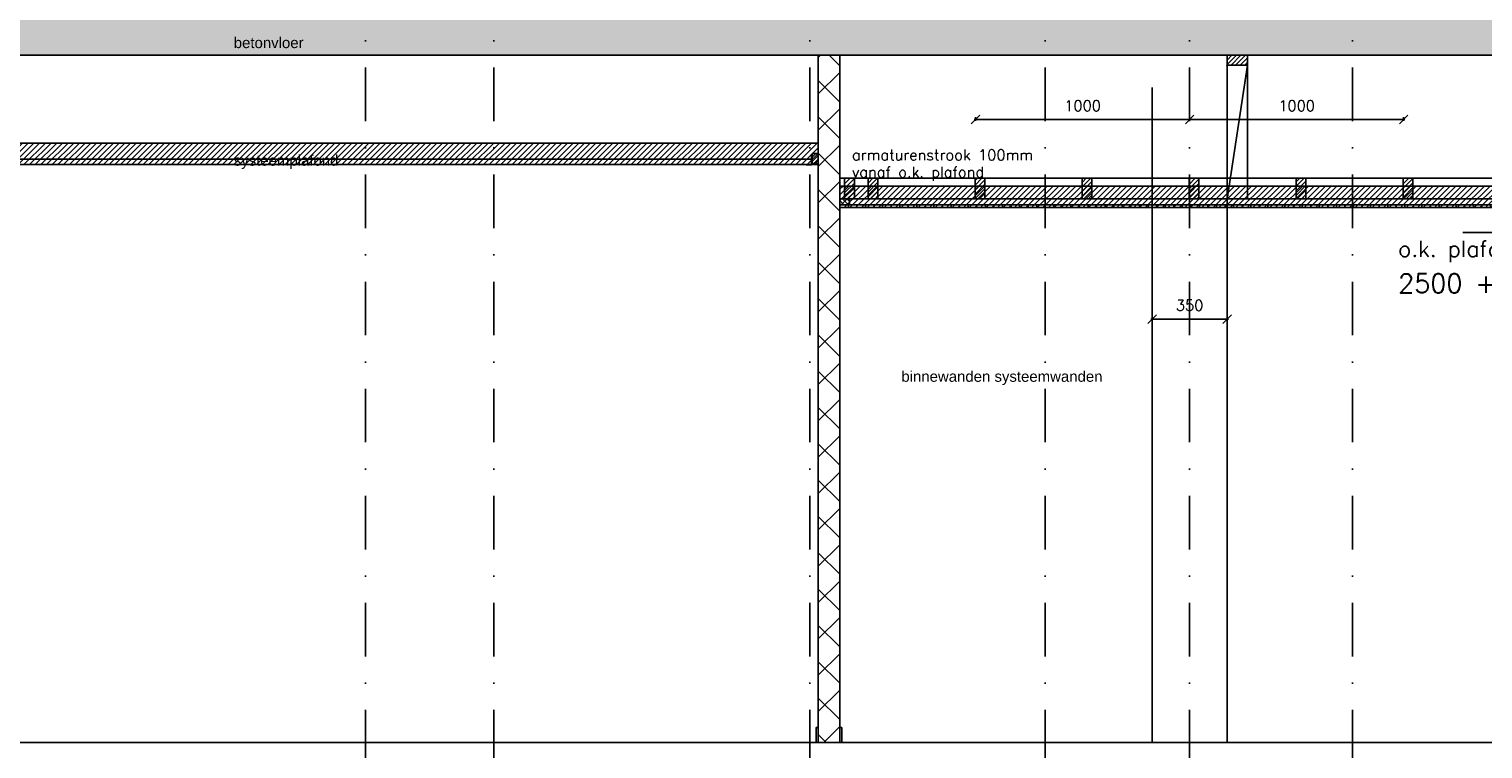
# Model space of a CAD drawing. Extents: x 98997 to 245130, y 18007 to 138999.
# Tile 18 of 58: x 108533 to 115325, y 95766 to 99128. Entities that reach past the tile are written whole.
import ezdxf

# ---------------------------------------------------------------- set-up
doc = ezdxf.new("R2010")
doc.units = 0
doc.header["$LTSCALE"] = 20
doc.header["$MEASUREMENT"] = 0
doc.header["$PDSIZE"] = -1
doc.linetypes.add('DASHDOT', pattern=[25, 12.5, -6.25, 0, -6.25])
doc.linetypes.add('DD1', pattern=[2.66667, 1.66667, -0.5, 0, -0.5])
doc.layers.get('0').update_dxf_attribs({"linetype": 'CONTINUOUS'})
doc.layers.get('DEFPOINTS').update_dxf_attribs({"linetype": 'CONTINUOUS'})
for name, color, linetype in [('A--01A1_ACEER', 1, 'CONTINUOUS'), ('A--A22--_F123-', 9, 'CONTINUOUS'), ('A--A23--_F--3-', 9, 'CONTINUOUS'), ('A--A25--_F--3-', 9, 'CONTINUOUS'), ('A--A42--_F--3-', 9, 'CONTINUOUS'), ('A--L21--_F-23-', 4, 'CONTINUOUS'), ('A--L22--', 3, 'CONTINUOUS'), ('A--L22--_F--3-', 7, 'CONTINUOUS'), ('A--L23--', 7, 'CONTINUOUS'), ('A--L23--_F--3-', 7, 'CONTINUOUS'), ('A--L25--', 7, 'CONTINUOUS'), ('A--L25--_F-23-', 7, 'CONTINUOUS'), ('A--L28D1_KONSTRUKTIES', 1, 'CONTINUOUS'), ('A--L31D1_BUITENKOZIJN', 1, 'CONTINUOUS'), ('A--L35-D2-_PLAFONDS', 2, 'CONTINUOUS'), ('A--L35-D4-_PLAFONDS', 4, 'CONTINUOUS'), ('A--L35D1_PLAFONDS', 1, 'CONTINUOUS'), ('A--L42--', 7, 'CONTINUOUS'), ('A--L42--_F--3-', 7, 'CONTINUOUS'), ('A--M$1A-_F123-', 1, 'CONTINUOUS'), ('A--M01A1_MAATVOERING', 1, 'CONTINUOUS'), ('A--M01B1_HOOGTE_MAATV', 1, 'CONTINUOUS'), ('A--M1$A-_F123-', 1, 'CONTINUOUS'), ('A--T$1A-_F123_20', 1, 'CONTINUOUS'), ('A--T01B2_HOOGTE_MAATV', 2, 'CONTINUOUS'), ('A--T01B3_HOOGTE_MAATV', 3, 'CONTINUOUS'), ('STRAMIEN', 8, 'DD1'), ('X--LR---_CP', 7, 'CONTINUOUS')]:
    doc.layers.add(name, color=color, linetype=linetype)
doc.styles.add('EB2', font='ARIAL.TTF')
doc.styles.add('HIEMSTRA', font='romans.shx')
doc.styles.add('HOOGTEXT', font='ROMANS.shx', dxfattribs={"height": 2.5})
doc.dimstyles.get("Standard").update_dxf_attribs({"dimscale": 40, "dimtxt": 2.5, "dimasz": 2, "dimexe": 0.3, "dimexo": 0.3, "dimgap": 2, "dimtad": 1, "dimdec": 0, "dimzin": 0, "dimdsep": 46, "dimtxsty": 'HIEMSTRA', "dimblk1": 'OBLIQUE', "dimblk2": 'OBLIQUE', "dimsah": 1, "dimcen": 0.09, "dimdle": 0.3, "dimclrd": 1, "dimclre": 1, "dimclrt": 3, "dimadec": 0, "dimazin": 0, "dimtfac": 1, "dimtdec": 4, "dimtix": 1, "dimtmove": 2, "dimatfit": 3, "dimldrblk": 'OBLIQUE', "dimfxl": 0, "dimtvp": 625, "dimtolj": 1, "dimtzin": 0, "dimarcsym": 0})
pattern_1 = [(45, (0, 0), (-10.6066, 10.6066), [])]

# ---------------------------------------------------------------- blocks, each defined once
blk = doc.blocks.new('*U393')
at = {"layer": 'A--A22--_F123-', "linetype": 'Continuous'}
h = blk.add_hatch(dxfattribs=at)
h.set_pattern_fill('ALFAKRS', color=256, scale=120, style=0)
h.set_pattern_definition([(45, (-112269.73, -95795.9), (-84.85281, 84.85281), []), (135, (-112269.73, -95795.9), (-84.85281, -84.85281), [])])
h.paths.add_polyline_path([(0, 0), (-50, 0), (-50, 3210), (0, 3210), (50, 3210), (50, 0)])
at = {"layer": 'A--L22--_F--3-', "color": 3, "linetype": 'Continuous'}
for points in [[(0, 0), (-50, 0), (-50, 3210), (0, 3210)], [(0, 0), (50, 0), (50, 3210), (0, 3210)]]:
    blk.add_lwpolyline(points, dxfattribs=at)
blk = doc.blocks.new('_OBLIQUE')
at = {"color": 0, "linetype": 'ByBlock'}
blk.add_line((-0.5, -0.5), (0.5, 0.5), dxfattribs=at)
blk = doc.blocks.new('*D79')
at = {"color": 1, "linetype": 'ByBlock'}
for p, q in [((113773.7, 97773.1), (114135.7, 97773.1)), ((113779.7, 97618.9), (113779.7, 97779.1)), ((114129.7, 97618.9), (114129.7, 97779.1))]:
    blk.add_line(p, q, dxfattribs=at)
at = {"layer": 'DEFPOINTS', "color": 0, "linetype": 'ByBlock'}
for p in [(114129.7, 97773.1), (113779.7, 97612.9), (114129.7, 97612.9)]:
    blk.add_point(p, dxfattribs=at)
at = {"color": 1, "linetype": 'ByBlock', "xscale": 40, "yscale": 40, "zscale": 40, "rotation": 180}
blk.add_blockref('_OBLIQUE', (113779.7, 97773.1), dxfattribs=at)
at = {"color": 1, "linetype": 'ByBlock', "xscale": 40, "yscale": 40, "zscale": 40}
blk.add_blockref('_OBLIQUE', (114129.7, 97773.1), dxfattribs=at)
at = {"color": 2, "linetype": 'ByBlock', "insert": (113954.7, 97838.1), "char_height": 50, "attachment_point": 5, "style": 'HIEMSTRA'}
blk.add_mtext('\\A1;350', dxfattribs=at)
blk = doc.blocks.new('*U381')
at = {"layer": 'A--L23--_F--3-', "color": 2, "linetype": 'Continuous'}
blk.add_lwpolyline([(0, 0), (0, 20), (12721.5, 20), (12721.5, 0)], dxfattribs=at)
blk = doc.blocks.new('*D134')
at = {"color": 1, "linetype": 'ByBlock'}
for p, q in [((113960.7, 98705.6), (112948.7, 98705.6)), ((112954.7, 98717.6), (112954.7, 98699.6)), ((113954.7, 98717.6), (113954.7, 98699.6))]:
    blk.add_line(p, q, dxfattribs=at)
at = {"layer": 'DEFPOINTS', "color": 0, "linetype": 'ByBlock'}
for p in [(112954.7, 98723.6), (112954.7, 98705.6), (113954.7, 98723.6)]:
    blk.add_point(p, dxfattribs=at)
at = {"color": 1, "linetype": 'ByBlock', "xscale": 40, "yscale": 40, "zscale": 40, "rotation": 180}
blk.add_blockref('_OBLIQUE', (112954.7, 98705.6), dxfattribs=at)
at = {"color": 1, "linetype": 'ByBlock', "xscale": 40, "yscale": 40, "zscale": 40}
blk.add_blockref('_OBLIQUE', (113954.7, 98705.6), dxfattribs=at)
at = {"color": 2, "linetype": 'ByBlock', "insert": (113454.7, 98770.6), "char_height": 50, "attachment_point": 5, "style": 'HIEMSTRA'}
blk.add_mtext('\\A1;1000', dxfattribs=at)
blk = doc.blocks.new('*D135')
at = {"color": 1, "linetype": 'ByBlock'}
for p, q in [((113948.7, 98705.6), (114960.7, 98705.6)), ((113954.7, 98717.6), (113954.7, 98699.6)), ((114954.7, 98717.6), (114954.7, 98699.6))]:
    blk.add_line(p, q, dxfattribs=at)
at = {"layer": 'DEFPOINTS', "color": 0, "linetype": 'ByBlock'}
for p in [(113954.7, 98723.6), (114954.7, 98723.6), (114954.7, 98705.6)]:
    blk.add_point(p, dxfattribs=at)
at = {"color": 1, "linetype": 'ByBlock', "xscale": 40, "yscale": 40, "zscale": 40, "rotation": 180}
blk.add_blockref('_OBLIQUE', (113954.7, 98705.6), dxfattribs=at)
at = {"color": 1, "linetype": 'ByBlock', "xscale": 40, "yscale": 40, "zscale": 40}
blk.add_blockref('_OBLIQUE', (114954.7, 98705.6), dxfattribs=at)
at = {"color": 2, "linetype": 'ByBlock', "insert": (114454.7, 98770.6), "char_height": 50, "attachment_point": 5, "style": 'HIEMSTRA'}
blk.add_mtext('\\A1;1000', dxfattribs=at)
blk = doc.blocks.new('Q020259-')
at = {"layer": 'A--A25--_F--3-'}
h = blk.add_hatch(dxfattribs=at)
h.set_pattern_fill('ALFALINE', color=256, scale=15, style=0, pattern_type=2)
h.set_pattern_definition(pattern_1)
h.paths.add_polyline_path([(0, 0), (0, 46), (28, 46), (28, 0)])
at = {"layer": 'A--L25--_F-23-', "color": 2, "linetype": 'Continuous'}
blk.add_lwpolyline([(0, 0), (0, 46), (28, 46), (28, 0)], close=True, dxfattribs=at)
at = {"layer": 'X--LR---_CP'}
for p in [(0, 0), (0, 0), (28, 0)]:
    blk.add_point(p, dxfattribs=at)
blk = doc.blocks.new('*U357')
at = {"layer": 'A--A42--_F--3-', "linetype": 'Continuous'}
h = blk.add_hatch(dxfattribs=at)
h.set_pattern_fill('ALFALINE', color=256, scale=40, angle=45, style=0)
h.set_pattern_definition([(90, (-112319.725, -98301.66), (-40, 7e-15), [])])
h.paths.add_polyline_path([(0, 0), (0, 6.25), (5195, 6.25), (5195, 0), (5195, -6.25), (0, -6.25)])
at = {"layer": 'A--L42--_F--3-', "color": 3, "linetype": 'Continuous'}
for points in [[(0, 0), (0, 6.25), (5195, 6.25), (5195, 0)], [(0, 0), (0, 6.25), (5195, 6.25), (5195, 0)], [(0, 0), (0, 6.25), (5195, 6.25), (5195, 0)], [(0, 0), (0, -6.25), (5195, -6.25), (5195, 0)]]:
    blk.add_lwpolyline(points, dxfattribs=at)
blk = doc.blocks.new('Q020283-')
at = {"layer": 'A--A25--_F--3-'}
h = blk.add_hatch(dxfattribs=at)
h.set_pattern_fill('ALFALINE', color=256, scale=15, style=0, pattern_type=2)
h.set_pattern_definition(pattern_1)
h.paths.add_polyline_path([(0, 0), (0, 96), (46, 96), (46, 0)])
at = {"layer": 'A--L25--_F-23-', "color": 2, "linetype": 'Continuous'}
blk.add_lwpolyline([(0, 0), (0, 96), (46, 96), (46, 0)], close=True, dxfattribs=at)
at = {"layer": 'X--LR---_CP'}
for p in [(0, 0), (0, 0), (46, 0)]:
    blk.add_point(p, dxfattribs=at)
blk = doc.blocks.new('HOOGTEP')
at = {"layer": 'A--M01A1_MAATVOERING'}
for p, q in [((0, 0), (0.62, 2.33)), ((0.62, 2.33), (8.79, 2.33)), ((-2.41, 0.65), (0, 0))]:
    blk.add_line(p, q, dxfattribs=at)
at = {"layer": 'A--M01B1_HOOGTE_MAATV'}
blk.add_line((-1.38, 0), (0.91, 0), dxfattribs=at)
at = {"layer": 'A--T01B2_HOOGTE_MAATV', "style": 'HOOGTEXT', "flags": 4}
blk.add_attdef('TEKST', (1.84, -0.67), '', height=1.5, dxfattribs=at)
at = {"layer": 'A--T01B3_HOOGTE_MAATV', "style": 'HOOGTEXT', "flags": 4}
blk.add_attdef('HOOGTE', (1.67, 3.82), '', height=1.75, dxfattribs=at)

msp = doc.modelspace()

# ---------------------------------------------------------------- hatches: boundary and pattern name
at = {"layer": 'A--01A1_ACEER', "linetype": 'Continuous'}
h = msp.add_hatch(dxfattribs=at)
h.set_pattern_fill('ANSI31', color=256, scale=150, style=0)
h.set_pattern_definition([(45, (-53842.318, 3550.212), (-13.2582521, 13.2582521), [])])
h.paths.add_polyline_path([(104984.5, 98496.1), (112219.7, 98496.1), (112219.7, 98596.1), (104984.5, 98596.1)])
h = msp.add_hatch(dxfattribs=at)
h.set_pattern_fill('ANSI31', color=256, scale=150, style=0)
h.set_pattern_definition([(45, (-46509.265, 3349.513), (-13.2582521, 13.2582521), [])])
h.paths.add_polyline_path([(112320, 98295.4), (117554.7, 98295.4), (117554.7, 98395.4), (112320, 98395.4)])
at = {"layer": 'A--A23--_F--3-'}
h = msp.add_hatch(dxfattribs=at)
h.set_pattern_fill('ALFABET', color=256, scale=20, angle=1, style=0, pattern_type=2)
h.set_pattern_definition([(134, (189167.4, 3500), (86.32078, 83.359), []), (129, (189167.41, 3500), (-143.64922, -10.04493), [15, -165]), (184, (189167.4, 3500), (30.37155, 149.9312), [12, -132]), (78.5486, (189155.44, 3499.16), (-113.27778, 139.88618), [12.74804, -140.22842]), (132.8158, (189168.1, 3540), (-213.99344, -29.37358), [22.5, -247.5]), (82.3644, (189150.27, 3537.55), (-183.50393, 198.05632), [19.12206, -210.3426]), (187.8158, (189168.1, 3540), (-183.50378, 198.05647), [18, -198]), (158, (189147.93, 3530.34), (-120.76856, -78.42802), [15, -165]), (213, (189147.93, 3530.34), (-46.12453, 145.8572), [12, -132]), (107.5486, (189137.87, 3523.81), (-166.89315, 67.42906), [12.74804, -140.22842]), (141.5, (189167.406, 3500), (-1.26964, 66.611074), [0, -130.4, 0, -134, 0, -132.5]), (171.5, (189167.406, 3500), (-51.229207, 79.788568), [0, -76.4, 0, -127.4, 0, -50.5]), (211.5, (189212, 3499.22), (-106.826954, -2.64699), [0, -50, 0, -156, 0, -207]), (221.5, (189232, 3498.87), (-116.270055, 22.05355), [0, -65, 0, -103.6, 0, -147]), (221.5, (189232, 3498.87), (-116.270055, 22.05355), [0, -65, 0, -103.6, 0, -147])])
h.paths.add_polyline_path([(117532.2, 99005.9), (104445.7, 99005.9), (104445.8, 99255.9), (117532.2, 99255.9)])

# ---------------------------------------------------------------- linework, layer by layer
at = {"layer": 'A--L21--_F-23-', "linetype": 'Continuous'}
msp.add_lwpolyline([(117532.2, 99005.9), (104445.7, 99005.9), (104445.8, 99255.9), (117532.2, 99255.9)], close=True, dxfattribs=at)
at = {"layer": 'A--L23--'}
for points in [[(112209.7, 95795.9), (112219.7, 95795.9), (112219.7, 95865.9), (112209.7, 95865.9)], [(112329.7, 95795.9), (112319.7, 95795.9), (112319.7, 95865.9), (112329.7, 95865.9)]]:
    msp.add_lwpolyline(points, close=True, dxfattribs=at)
at = {"layer": 'A--L28D1_KONSTRUKTIES'}
for p, q in [((113779.7, 95795.9), (113779.7, 98855.9)), ((114129.7, 95795.9), (114129.7, 98855.9))]:
    msp.add_line(p, q, dxfattribs=at)
at = {"layer": 'A--L31D1_BUITENKOZIJN'}
for p, q in [((114225.7, 98959.9), (114129.7, 98334.7)), ((114129.7, 98959.9), (114129.7, 98334.7)), ((114225.7, 98959.9), (114225.7, 98335.9)), ((112319.7, 98431.9), (117454.7, 98431.9)), ((112319.7, 98335.9), (117454.7, 98335.9))]:
    msp.add_line(p, q, dxfattribs=at)
at = {"layer": 'A--L35-D2-_PLAFONDS'}
for points in [[(112187.5, 98521.1), (104984.5, 98521.1)], [(104984.5, 98496.1), (112187.5, 98496.1)]]:
    msp.add_lwpolyline(points, dxfattribs=at)
at = {"layer": 'A--L35-D4-_PLAFONDS'}
for p, q in [((112162.5, 98493.9), (112187.5, 98493.9)), ((112187.5, 98493.9), (112187.5, 98543.9))]:
    msp.add_line(p, q, dxfattribs=at)
at = {"layer": 'A--L35D1_PLAFONDS', "linetype": 'Continuous'}
for points in [[(104984.5, 98496.1), (112219.7, 98496.1), (112219.7, 98596.1), (104984.5, 98596.1)], [(112320, 98295.4), (117554.7, 98295.4), (117554.7, 98395.4), (112320, 98395.4)]]:
    msp.add_lwpolyline(points, close=True, dxfattribs=at)
at = {"layer": 'STRAMIEN', "linetype": 'DASHDOT'}
for p, q in [((110104.7, 109950.7), (110104.7, 90967.4)), ((110704.7, 109950.7), (110704.7, 90967.4)), ((112179.7, 109950.7), (112179.7, 90604.9)), ((113279.7, 109950.7), (113279.7, 90604.9)), ((113954.7, 109950.7), (113954.7, 90604.9)), ((114715.7, 109950.7), (114715.7, 90967.4)), ((133308.3, 95795.9), (99354.7, 95795.9))]:
    msp.add_line(p, q, dxfattribs=at)

# ---------------------------------------------------------------- block references
at = {"color": 3}
ref = msp.add_blockref('HOOGTEP', (115670.4, 98295.4), dxfattribs=dict(at, xscale=50, yscale=50, zscale=50, rotation=180))
ref.add_attrib('TEKST', 'o.k. plafond', (-114929.4, 98064.8), dxfattribs={"layer": 'A--T01B2_HOOGTE_MAATV', "extrusion": (0, 0, -1), "height": 75, "style": 'HOOGTEXT', "text_generation_flag": 2, "flags": 4})
ref.add_attrib('HOOGTE', '2500 +vloer', (-114929.4, 97897), dxfattribs={"layer": 'A--T01B3_HOOGTE_MAATV', "extrusion": (0, 0, -1), "height": 87.5, "style": 'HOOGTEXT', "text_generation_flag": 2, "flags": 4})
at = {"layer": 'A--L22--'}
msp.add_blockref('*U393', (112269.7, 95795.9), dxfattribs=at)
at = {"layer": 'A--L23--'}
msp.add_blockref('*U381', (104654.7, 95775.9), dxfattribs=at)
at = {"layer": 'A--L25--', "xscale": -1, "rotation": 270}
msp.add_blockref('Q020283-', (114129.7, 98959.9), dxfattribs=at)
at = {"layer": 'A--L25--'}
for name, p in [('Q020259-', (112191.7, 98500.9)), ('Q020259-', (112191.7, 98500.9)), ('Q020283-', (112342.3, 98335.9)), ('Q020283-', (112452.3, 98335.9)), ('Q020283-', (112952.3, 98335.9)), ('Q020283-', (113452.3, 98335.9)), ('Q020283-', (113952.3, 98335.9)), ('Q020283-', (114452.3, 98335.9)), ('Q020283-', (114952.3, 98335.9))]:
    msp.add_blockref(name, p, dxfattribs=at)
at = {"layer": 'A--L25--', "rotation": 90}
msp.add_blockref('Q020259-', (112365.7, 98307.9), dxfattribs=at)
at = {"layer": 'A--L42--'}
msp.add_blockref('*U357', (112319.7, 98301.7), dxfattribs=at)

# ---------------------------------------------------------------- texts
at = {"layer": 'A--01A1_ACEER', "linetype": 'Continuous', "style": 'HIEMSTRA'}
for s, p in [('armaturenstrook 100mm ', (112377, 98515.9)), ('vanaf o.k. plafond', (112377, 98435.7))]:
    msp.add_text(s, height=50, dxfattribs=at).set_placement(p)
at = {"layer": 'A--T$1A-_F123_20', "style": 'EB2'}
for s, p in [('betonvloer', (109488.8, 99039.7)), ('systeemplafond', (109488.8, 98490.1)), ('binnewanden systeemwanden', (112608, 97480.9))]:
    msp.add_text(s, height=50, dxfattribs=at).set_placement(p)

# ---------------------------------------------------------------- dimensions: what is measured, and where the dimension line sits
at = {"layer": 'A--M$1A-_F123-'}
for base, p2, picture, middle in [((112954.7, 98705.6), (112954.7, 98723.6), '*D134', (113454.7, 98770.6)), ((114954.7, 98705.6), (114954.7, 98723.6), '*D135', (114454.7, 98770.6))]:
    dim = msp.add_linear_dim(base=base, p1=(113954.7, 98723.6), p2=p2, dimstyle='Standard', override={"dimscale": 20, "dimclrt": 2}, dxfattribs=at)
    dim.commit()
    dim.dimension.update_dxf_attribs({"geometry": picture, "text_midpoint": middle})
at = {"layer": 'A--M1$A-_F123-'}
dim = msp.add_linear_dim(base=(114129.7, 97773.1), p1=(113779.7, 97612.9), p2=(114129.7, 97612.9), dimstyle='Standard', override={"dimscale": 20, "dimclrt": 2}, dxfattribs=at)
dim.commit()
dim.dimension.update_dxf_attribs({"geometry": '*D79', "text_midpoint": (113954.7, 97838.1)})

doc.saveas('drawing.dxf')
